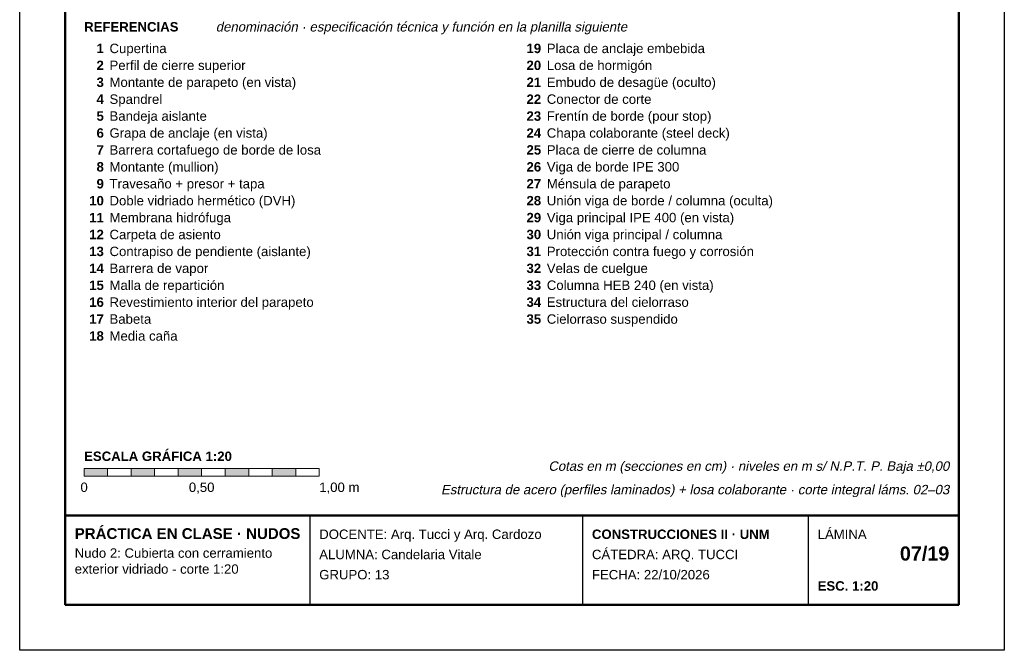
# Model space of a CAD drawing. Header units: millimetres. Extents: x 6 to 4194, y 6 to 5934.
# Tile 1 of 3: x 6 to 4194, y 6 to 2690. Entities that reach past the tile are written whole.
import ezdxf
from ezdxf.enums import TextEntityAlignment as Align

# ---------------------------------------------------------------- set-up
doc = ezdxf.new("R2010")
doc.units = ezdxf.units.MM
doc.header["$LTSCALE"] = 20
for name, color, linetype in [('X-MARCO', 7, 'Continuous'), ('X-ROTULO', 7, 'Continuous'), ('X-TEXTOS', 7, 'Continuous')]:
    doc.layers.add(name, color=color, linetype=linetype)
doc.styles.add('ARIAL', font='arial.ttf')
doc.styles.add('ARIAL-B', font='arialbd.ttf')

msp = doc.modelspace()

# ---------------------------------------------------------------- hatches: boundary and pattern name
at = {"layer": 'X-TEXTOS'}
h = msp.add_hatch(color=7, dxfattribs=at)
h.dxf.hatch_style = 1
h.paths.add_polyline_path([(280, 780), (380, 780), (380, 748), (280, 748)])
h = msp.add_hatch(color=7, dxfattribs=at)
h.dxf.hatch_style = 1
h.paths.add_polyline_path([(480, 780), (580, 780), (580, 748), (480, 748)])
h = msp.add_hatch(color=7, dxfattribs=at)
h.dxf.hatch_style = 1
h.paths.add_polyline_path([(680, 780), (780, 780), (780, 748), (680, 748)])
h = msp.add_hatch(color=7, dxfattribs=at)
h.dxf.hatch_style = 1
h.paths.add_polyline_path([(880, 780), (980, 780), (980, 748), (880, 748)])
h = msp.add_hatch(color=7, dxfattribs=at)
h.dxf.hatch_style = 1
h.paths.add_polyline_path([(1080, 780), (1180, 780), (1180, 748), (1080, 748)])

# ---------------------------------------------------------------- linework, layer by layer
at = {"layer": 'X-MARCO', "lineweight": 30}
msp.add_lwpolyline([(6, 5934), (4194, 5934), (4194, 6), (6, 6)], close=True, dxfattribs=at)
at = {"layer": 'X-MARCO', "lineweight": 50}
msp.add_lwpolyline([(200, 5740), (4000, 5740), (4000, 200), (200, 200)], close=True, dxfattribs=at)
at = {"layer": 'X-ROTULO', "lineweight": 50}
msp.add_lwpolyline([(200, 580), (4000, 580), (4000, 200), (200, 200)], close=True, dxfattribs=at)
at = {"layer": 'X-ROTULO', "lineweight": 25}
for points in [[(1240, 580), (1240, 200)], [(2400, 580), (2400, 200)], [(3360, 580), (3360, 200)]]:
    msp.add_lwpolyline(points, dxfattribs=at)
at = {"layer": 'X-TEXTOS', "lineweight": 13}
for points in [[(280, 780), (380, 780), (380, 748), (280, 748)], [(380, 780), (480, 780), (480, 748), (380, 748)], [(480, 780), (580, 780), (580, 748), (480, 748)], [(580, 780), (680, 780), (680, 748), (580, 748)], [(680, 780), (780, 780), (780, 748), (680, 748)], [(780, 780), (880, 780), (880, 748), (780, 748)], [(880, 780), (980, 780), (980, 748), (880, 748)], [(980, 780), (1080, 780), (1080, 748), (980, 748)], [(1080, 780), (1180, 780), (1180, 748), (1080, 748)], [(1180, 780), (1280, 780), (1280, 748), (1180, 748)]]:
    msp.add_lwpolyline(points, close=True, dxfattribs=at)

# ---------------------------------------------------------------- texts
at = {"layer": 'X-ROTULO'}
for s, height, style, p in [('PRÁCTICA EN CLASE · NUDOS', 45.824, 'ARIAL-B', (240, 480)), ('DOCENTE: Arq. Tucci y Arq. Cardozo', 40.096, 'ARIAL', (1280, 480)), ('CONSTRUCCIONES II · UNM', 40.096, 'ARIAL-B', (2440, 480)), ('LÁMINA', 40.1, 'ARIAL', (3400, 480)), ('Nudo 2: Cubierta con cerramiento', 40.096, 'ARIAL', (240, 400)), ('ALUMNA: Candelaria Vitale', 40.096, 'ARIAL', (1280, 394)), ('CÁTEDRA: ARQ. TUCCI', 40.096, 'ARIAL', (2440, 394)), ('exterior vidriado - corte 1:20', 40.096, 'ARIAL', (240, 332)), ('GRUPO: 13', 40.1, 'ARIAL', (1280, 308)), ('FECHA: 22/10/2026', 40.096, 'ARIAL', (2440, 308)), ('ESC. 1:20', 40.1, 'ARIAL-B', (3400, 260))]:
    msp.add_text(s, height=height, dxfattribs=dict(at, style=style)).set_placement(p)
at = {"layer": 'X-ROTULO', "style": 'ARIAL-B'}
msp.add_text('07/19', height=60.14, dxfattribs=at).set_placement((3960, 388), align=Align.RIGHT)
at = {"layer": 'X-TEXTOS'}
for s, height, style, p in [('REFERENCIAS', 40.096, 'ARIAL-B', (280, 2640)), ('Cupertina', 40.1, 'ARIAL', (388, 2548)), ('Placa de anclaje embebida', 40.096, 'ARIAL', (2248, 2548)), ('Perfil de cierre superior', 40.096, 'ARIAL', (388, 2476)), ('Losa de hormigón', 40.096, 'ARIAL', (2248, 2476)), ('Montante de parapeto (en vista)', 40.096, 'ARIAL', (388, 2404)), ('Embudo de desagüe (oculto)', 40.096, 'ARIAL', (2248, 2404)), ('Spandrel', 40.1, 'ARIAL', (388, 2332)), ('Conector de corte', 40.096, 'ARIAL', (2248, 2332)), ('Bandeja aislante', 40.096, 'ARIAL', (388, 2260)), ('Frentín de borde (pour stop)', 40.096, 'ARIAL', (2248, 2260)), ('Grapa de anclaje (en vista)', 40.096, 'ARIAL', (388, 2188)), ('Chapa colaborante (steel deck)', 40.096, 'ARIAL', (2248, 2188)), ('Barrera cortafuego de borde de losa', 40.096, 'ARIAL', (388, 2116)), ('Placa de cierre de columna', 40.096, 'ARIAL', (2248, 2116)), ('Montante (mullion)', 40.096, 'ARIAL', (388, 2044)), ('Viga de borde IPE 300', 40.096, 'ARIAL', (2248, 2044)), ('Travesaño + presor + tapa', 40.096, 'ARIAL', (388, 1972)), ('Ménsula de parapeto', 40.096, 'ARIAL', (2248, 1972)), ('Doble vidriado hermético (DVH)', 40.096, 'ARIAL', (388, 1900)), ('Unión viga de borde / columna (oculta)', 40.096, 'ARIAL', (2248, 1900)), ('Membrana hidrófuga', 40.096, 'ARIAL', (388, 1828)), ('Viga principal IPE 400 (en vista)', 40.096, 'ARIAL', (2248, 1828)), ('Unión viga principal / columna', 40.096, 'ARIAL', (2248, 1756)), ('Carpeta de asiento', 40.096, 'ARIAL', (388, 1756)), ('Contrapiso de pendiente (aislante)', 40.096, 'ARIAL', (388, 1684)), ('Protección contra fuego y corrosión', 40.096, 'ARIAL', (2248, 1684)), ('Barrera de vapor', 40.096, 'ARIAL', (388, 1612)), ('Velas de cuelgue', 40.096, 'ARIAL', (2248, 1612)), ('Malla de repartición', 40.096, 'ARIAL', (388, 1540)), ('Columna HEB 240 (en vista)', 40.096, 'ARIAL', (2248, 1540)), ('Revestimiento interior del parapeto', 40.096, 'ARIAL', (388, 1468)), ('Estructura del cielorraso', 40.096, 'ARIAL', (2248, 1468)), ('Babeta', 40.1, 'ARIAL', (388, 1396)), ('Cielorraso suspendido', 40.096, 'ARIAL', (2248, 1396)), ('Media caña', 40.1, 'ARIAL', (388, 1324)), ('ESCALA GRÁFICA 1:20', 40.096, 'ARIAL-B', (280, 812)), ('1,00 m', 40.1, 'ARIAL', (1280, 680))]:
    msp.add_text(s, height=height, dxfattribs=dict(at, style=style)).set_placement(p)
at = {"layer": 'X-TEXTOS', "style": 'ARIAL', "oblique": 12}
msp.add_text('denominación · especificación técnica y función en la planilla siguiente', height=40.096, dxfattribs=at).set_placement((840, 2640))
at = {"layer": 'X-TEXTOS', "style": 'ARIAL-B'}
for s, p in [('1', (364, 2548)), ('19', (2224, 2548)), ('2', (364, 2476)), ('20', (2224, 2476)), ('3', (364, 2404)), ('21', (2224, 2404)), ('4', (364, 2332)), ('22', (2224, 2332)), ('5', (364, 2260)), ('23', (2224, 2260)), ('6', (364, 2188)), ('24', (2224, 2188)), ('7', (364, 2116)), ('25', (2224, 2116)), ('8', (364, 2044)), ('26', (2224, 2044)), ('9', (364, 1972)), ('27', (2224, 1972)), ('10', (364, 1900)), ('28', (2224, 1900)), ('11', (364, 1828)), ('29', (2224, 1828)), ('12', (364, 1756)), ('30', (2224, 1756)), ('13', (364, 1684)), ('31', (2224, 1684)), ('14', (364, 1612)), ('32', (2224, 1612)), ('15', (364, 1540)), ('33', (2224, 1540)), ('16', (364, 1468)), ('34', (2224, 1468)), ('17', (364, 1396)), ('35', (2224, 1396)), ('18', (364, 1324))]:
    msp.add_text(s, height=40.1, dxfattribs=at).set_placement(p, align=Align.RIGHT)
at = {"layer": 'X-TEXTOS', "style": 'ARIAL', "oblique": 12}
for s, p in [('Cotas en m (secciones en cm) · niveles en m s/ N.P.T. P. Baja ±0,00', (3960, 770)), ('Estructura de acero (perfiles laminados) + losa colaborante · corte integral láms. 02–03', (3960, 670))]:
    msp.add_text(s, height=40.096, dxfattribs=at).set_placement(p, align=Align.RIGHT)
at = {"layer": 'X-TEXTOS', "style": 'ARIAL'}
for s, p in [('0', (280, 680)), ('0,50', (780, 680))]:
    msp.add_text(s, height=40.1, dxfattribs=at).set_placement(p, align=Align.CENTER)

doc.saveas('drawing.dxf')
